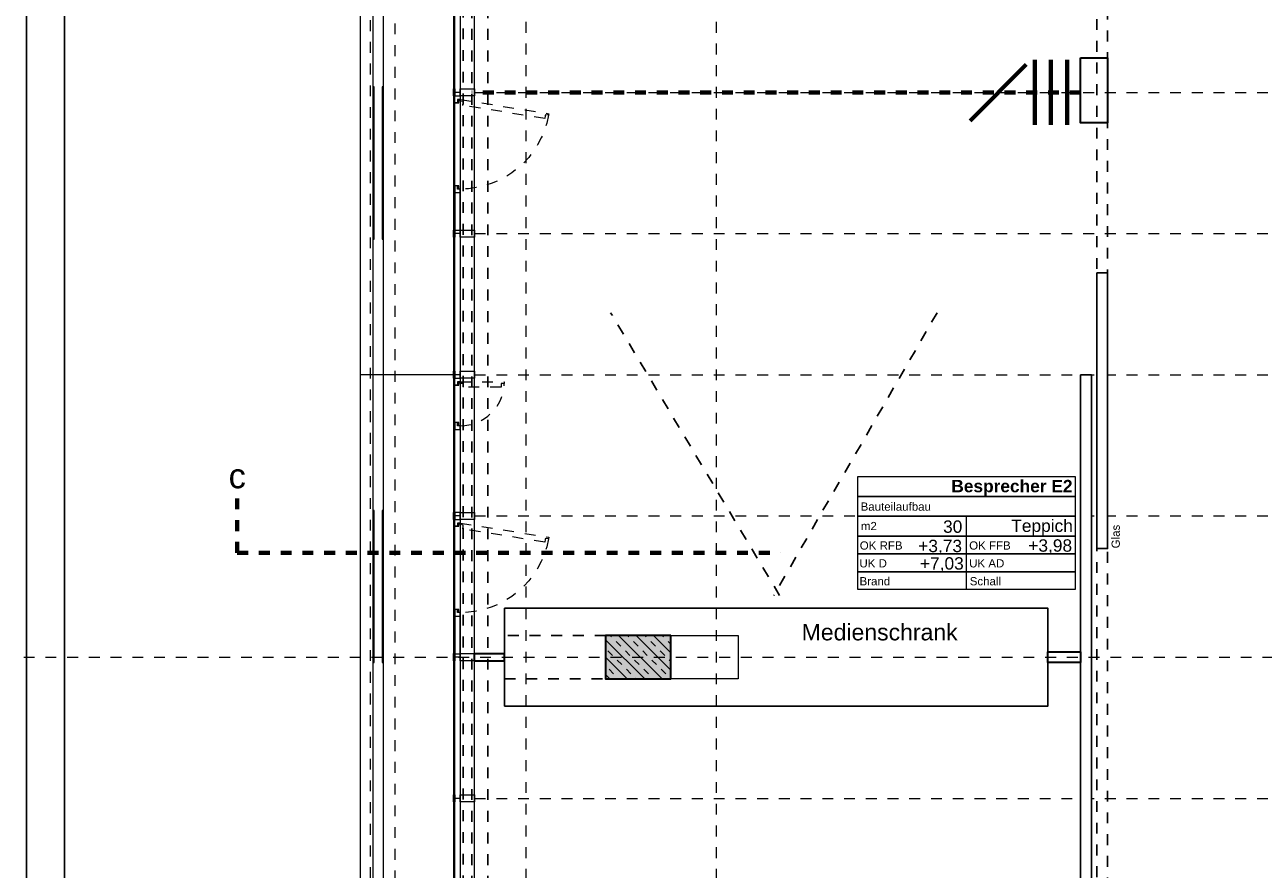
# Model space of a CAD drawing. Header units: metres. Extents: x -13 to 93, y -119 to 25.
# Tile 113 of 256: x -4.62 to 6.78, y -77.4 to -69.63. Entities that reach past the tile are written whole.
import ezdxf
from ezdxf.enums import TextEntityAlignment as Align

# ---------------------------------------------------------------- set-up
doc = ezdxf.new("R2010")
doc.units = ezdxf.units.M
doc.header["$LTSCALE"] = 0.00508
doc.header["$PDMODE"] = 1
doc.header["$PDSIZE"] = -2
for name, pattern in [('STYLE_05', [0.19684, 0.069505, -0.127335]), ('STYLE_06', [1.0537, 0.590515, -0.19684, 0.069505, -0.19684]), ('STYLE_11', [0.393677, 0.196838, -0.196838]), ('STYLE_14', [0.250778, 0.07164, -0.179138])]:
    doc.linetypes.add(name, pattern=pattern)
doc.layers.get('0').update_dxf_attribs({"lineweight": 18})
for name, color, linetype, lineweight in [('3-3-0 AW Fassade', 7, 'Continuous', 18), ('3-3-4 AFenster', 7, 'Continuous', 25), ('3-3-8 Sonnenschutz', 7, 'Continuous', 18), ('3-4-0-2 IW GK', 7, 'Continuous', 35), ('3-4-0-3 IW Glas', 7, 'Continuous', 25), ('3-4-0-5 Trennwand', 7, 'Continuous', 35), ('3-4-3-1 IStützenBeton', 7, 'Continuous', 35), ('3-4-4 ITüren', 7, 'Continuous', 25), ('3-4-9 WSonstiges VED', 7, 'STYLE_11', 25), ('3-5-1-2 DeckenSprung VED', 7, 'STYLE_11', 25), ('3-5-9 DeckenSonstig VED', 7, 'STYLE_11', 25), ('3-7-1 Allg.Einbauten', 7, 'Continuous', 25), ('Ans-Kante', 7, 'Continuous', 18), ('Bemaßung', 7, 'Continuous', 18), ('Plan-Achse', 1, 'STYLE_06', 18), ('Plan-Achsen-Fassade', 1, 'STYLE_06', 18), ('Plan-Raumstempel', 7, 'Continuous', 13), ('Plan-Schnittlinien', 7, 'STYLE_06', 70), ('Plan-Text', 7, 'Continuous', 13), ('Plan-Text-Hinweis', 7, 'Continuous', 13)]:
    doc.layers.add(name, color=color, linetype=linetype, lineweight=lineweight)
doc.layers.get('0').freeze()
doc.styles.add('Arial', font='ARIAL.TTF')
doc.styles.add('Arial (bold)', font='ARIALBD.TTF')
doc.dimstyles.new('MTZ_200', dxfattribs={"dimtxt": 0.075762, "dimasz": 0.000706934, "dimexe": 0.001, "dimexo": 0.003, "dimgap": 0.0001, "dimtad": 1, "dimdec": 4, "dimzin": 11, "dimtxsty": 'Arial', "dimblk": 'VW_SLASH', "dimcen": 0, "dimdle": 0.001, "dimazin": 0, "dimtfac": 1, "dimtdec": 4, "dimtix": 1, "dimtmove": 0, "dimatfit": 0, "dimldrblk": 'VW_FILLEDARROW', "dimfxl": 0, "dimfrac": 2, "dimtolj": 1, "dimtzin": 11, "dimarcsym": 0})

# ---------------------------------------------------------------- blocks, each defined once
blk = doc.blocks.new('*U25')
at = {"layer": '3-4-0-5 Trennwand', "color": 43, "lineweight": 70}
for p, q in [((17.093, -63.618), (17.093, -63.018)), ((17.242, -63.618), (17.242, -63.018)), ((17.392, -63.618), (17.392, -63.018)), ((16.5, -63.581), (17.014, -63.061))]:
    blk.add_line(p, q, dxfattribs=at)
at = {"layer": '3-4-0-5 Trennwand', "color": 43, "linetype": 'STYLE_05', "lineweight": 70}
blk.add_line((17.515, -63.318), (11.914, -63.318), dxfattribs=at)
blk = doc.blocks.new('S_Profil_Fassade_Büro')
at = {"layer": '3-3-0 AW Fassade', "color": 7}
blk.add_line((-0.132, 0), (-0.195, 0), dxfattribs=at)
for points in [[(-0.195, 0.0325), (-0.182, 0.0325), (-0.182, -0.0325), (-0.195, -0.0325)], [(-0.132, 0.0325), (0, 0.0325), (0, -0.0325), (-0.132, -0.0325)]]:
    blk.add_lwpolyline(points, close=True, dxfattribs=at)
blk = doc.blocks.new('S_Fenster_GR_Feld')
at = {"layer": '3-3-0 AW Fassade', "color": 7}
blk.add_lwpolyline([(-0.05, 1.268), (0, 1.268), (0, 0.922), (-0.05, 0.922)], close=True, dxfattribs=at)
at = {"color": 7}
blk.add_wipeout([(-0.05, 0.095), (-0.025, 0.095), (-0.015, 0.095), (-0.015, 0.065), (0, 0.065), (0, 0.89), (-0.015, 0.89), (-0.015, 0.86), (-0.025, 0.86), (-0.05, 0.86)], dxfattribs=at).dxf.layer = '3-3-0 AW Fassade'
at = {"layer": '3-3-0 AW Fassade', "color": 7}
blk.add_lwpolyline([(-0.05, 0.095), (-0.025, 0.095), (-0.015, 0.095), (-0.015, 0.065), (0, 0.065), (0, 0.89), (-0.015, 0.89), (-0.015, 0.86), (-0.025, 0.86), (-0.05, 0.86)], close=True, dxfattribs=at)
at = {"color": 7}
for points in [[(-0.025, 0.86), (-0.05, 0.86), (-0.05, 0.922), (0, 0.922), (0, 0.89), (-0.025, 0.89)], [(-0.025, 0.095), (-0.05, 0.095), (-0.05, 0.033), (0, 0.033), (0, 0.065), (-0.025, 0.065)]]:
    blk.add_wipeout(points, dxfattribs=at).dxf.layer = '3-3-0 AW Fassade'
at = {"layer": '3-3-0 AW Fassade', "color": 7}
for points in [[(-0.025, 0.86), (-0.05, 0.86), (-0.05, 0.922), (0, 0.922), (0, 0.89), (-0.025, 0.89)], [(-0.025, 0.095), (-0.05, 0.095), (-0.05, 0.033), (0, 0.033), (0, 0.065), (-0.025, 0.065)]]:
    blk.add_lwpolyline(points, close=True, dxfattribs=at)
at = {"layer": '3-3-0 AW Fassade', "color": 7, "linetype": 'STYLE_05'}
blk.add_lwpolyline([(0.022, 0.119), (0.026, 0.094), (0.027, 0.085), (-0.002, 0.08), (0, 0.065), (0.815, 0.196), (0.812, 0.211), (0.783, 0.206), (0.781, 0.216), (0.777, 0.241)], close=True, dxfattribs=at)
at = {"layer": '3-3-0 AW Fassade', "color": 7, "linetype": 'STYLE_05', "lineweight": 18}
blk.add_arc((0, 0.065), 0.825, 10.1831, 90, dxfattribs=at)
blk = doc.blocks.new('*U468')
at = {"layer": 'Ans-Kante', "color": 7, "linetype": 'Continuous'}
blk.add_line((10.884, -50.404), (10.884, -76.234), dxfattribs=at)
blk = doc.blocks.new('*U507')
at = {"layer": 'Ans-Kante', "color": 8, "linetype": 'Continuous'}
for p, q in [((11.005, -76.154), (11.005, -50.484)), ((11.098, -50.484), (11.098, -76.154))]:
    blk.add_line(p, q, dxfattribs=at)
blk = doc.blocks.new('Stütze 40_60')
at = {"layer": '3-4-3-1 IStützenBeton', "linetype": 'Continuous', "lineweight": 0}
blk.add_hatch(color=255, dxfattribs=at).paths.add_polyline_path([(-0.3, 0.2), (0.3, 0.2), (0.3, -0.2), (-0.3, -0.2)])
at = {"layer": '3-4-3-1 IStützenBeton', "linetype": 'Continuous', "lineweight": 13}
h = blk.add_hatch(dxfattribs=at)
h.set_pattern_fill('STAHLBETON_1_50', style=0, pattern_type=2)
h.set_pattern_definition([(45, (0, 0), (0.16, 0), []), (45, (0.08, 0), (0.16, 0), [0.06, -0.06])])
h.paths.add_polyline_path([(-0.3, 0.2), (0.3, 0.2), (0.3, -0.2), (-0.3, -0.2)])
at = {"layer": '3-4-3-1 IStützenBeton'}
blk.add_lwpolyline([(-0.3, 0.2), (0.3, 0.2), (0.3, -0.2), (-0.3, -0.2)], close=True, dxfattribs=at)
blk = doc.blocks.new('S_Raumstempel')
at = {"layer": 'Plan-Raumstempel'}
blk.add_line((0, -0.511), (0, 0.164), dxfattribs=at)
for points in [[(-1, 0.529), (1, 0.529), (1, 0.347), (-1, 0.347)], [(-1, 0.347), (1, 0.347), (1, 0.164), (-1, 0.164)], [(-1, 0.164), (1, 0.164), (1, -0.018), (-1, -0.018)], [(-1, -0.018), (1, -0.018), (1, -0.183), (-1, -0.183)], [(-1, -0.183), (1, -0.183), (1, -0.347), (-1, -0.347)], [(-1, -0.347), (1, -0.347), (1, -0.511), (-1, -0.511)]]:
    blk.add_lwpolyline(points, close=True, dxfattribs=at)
at = {"layer": 'Plan-Raumstempel', "attachment_point": 1, "style": 'Arial'}
for s, insert, char_height, line_spacing_factor in [('{\\C7;\\l }', (-0.594, 0.408), 0.1136, 0.966806), ('{\\C7;\\lBauteilaufbau}', (-0.973, 0.291), 0.07576, 0.970546), ('{\\C7;\\l m2}', (-1, 0.112), 0.07576, 0.970546), ('{\\C7;\\lOK RFB}', (-0.981, -0.067), 0.07576, 0.970546), ('{\\C7;\\lOK FFB}', (0.026, -0.067), 0.07576, 0.970546), ('{\\C7;\\lUK D}', (-0.984, -0.231), 0.07576, 0.970546), ('{\\C7;\\lUK AD}', (0.026, -0.231), 0.07576, 0.970546), ('{\\C7;\\lBrand}', (-0.983, -0.396), 0.07576, 0.970546), ('{\\C7;\\lSchall}', (0.031, -0.396), 0.07576, 0.970546)]:
    blk.add_mtext(s, dxfattribs=dict(at, insert=insert, char_height=char_height, line_spacing_factor=line_spacing_factor))
at = {"layer": 'Plan-Raumstempel', "style": 'Arial (bold)'}
blk.add_attdef('Raumnummer', text='', height=0.114, dxfattribs=at).set_placement((-0.979, 0.495), align=Align.TOP_LEFT)
at = {"layer": 'Plan-Raumstempel'}
for tag, style, p in [('Raumbezeichnung', 'Arial (bold)', (0.977, 0.499)), ('Bauteilaufbau', 'Arial', (0.977, 0.305)), ('m2', 'Arial', (-0.037, 0.126)), ('Belag', 'Arial', (0.98, 0.134)), ('OK_RFB', 'Arial', (-0.04, -0.052)), ('OK_FFB', 'Arial', (0.973, -0.048)), ('UK_RD', 'Arial', (-0.024, -0.213)), ('UK_FD', 'Arial', (0.971, -0.213)), ('Brand', 'Arial', (-0.028, -0.375)), ('Schall', 'Arial', (0.971, -0.377))]:
    blk.add_attdef(tag, text='', height=0.114, dxfattribs=dict(at, style=style)).set_placement(p, align=Align.TOP_RIGHT)
blk = doc.blocks.new('VW_SLASH')
at = {"color": 0, "linetype": 'ByBlock', "lineweight": -2}
blk.add_line((0, 0), (-1, 0), dxfattribs=at)
at = {"color": 0, "linetype": 'ByBlock', "lineweight": 20}
blk.add_line((0, 0), (0, 0), dxfattribs=at)
blk = doc.blocks.new('*D818')
at = {"layer": 'Bemaßung', "color": 0, "lineweight": -2}
for p, q in [((-2.003, 0.325), (-5.301, 0.325)), ((-5.3, 0.324), (-5.3, -112.074)), ((-1.693, -112.075), (-5.301, -112.075))]:
    blk.add_line(p, q, dxfattribs=at)
at = {"layer": 'Defpoints', "color": 0, "lineweight": 0}
for p in [(-2, 0.325), (-5.3, -112.075), (-1.69, -112.075)]:
    blk.add_point(p, dxfattribs=at)
at = {"layer": 'Bemaßung', "color": 0, "lineweight": -2, "xscale": 0.00070693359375, "yscale": 0.00070693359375, "zscale": 0.00070693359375}
for p, rotation in [((-5.3, 0.325), 90), ((-5.3, -112.075), 270)]:
    blk.add_blockref('VW_SLASH', p, dxfattribs=dict(at, rotation=rotation))
at = {"layer": 'Bemaßung', "color": 0, "insert": (-5.311, -55.875), "char_height": 0.00227, "attachment_point": 5, "rotation": 90, "style": 'Arial'}
blk.add_mtext('\\A1;5620m', dxfattribs=at)
blk = doc.blocks.new('VW_FILLEDARROW')
at = {"color": 0, "lineweight": -2}
blk.add_solid([(0, 0), (0, 0), (0, 0)], dxfattribs=at)
blk = doc.blocks.new('*D839')
at = {"layer": 'Bemaßung', "color": 0, "lineweight": -2}
for p, q in [((0.267, -57.665), (-4.251, -57.665)), ((-4.25, -57.666), (-4.25, -82.834)), ((0.267, -82.835), (-4.251, -82.835))]:
    blk.add_line(p, q, dxfattribs=at)
at = {"layer": 'Defpoints', "color": 0, "lineweight": 0}
for p in [(0.27, -57.665), (-4.25, -82.835), (0.27, -82.835)]:
    blk.add_point(p, dxfattribs=at)
at = {"layer": 'Bemaßung', "color": 0, "lineweight": -2, "xscale": 0.00070693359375, "yscale": 0.00070693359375, "zscale": 0.00070693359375}
for p, rotation in [((-4.25, -57.665), 90), ((-4.25, -82.835), 270)]:
    blk.add_blockref('VW_SLASH', p, dxfattribs=dict(at, rotation=rotation))
at = {"layer": 'Bemaßung', "color": 0, "insert": (-4.256, -70.25), "char_height": 0.00227, "attachment_point": 5, "rotation": 90, "style": 'Arial'}
blk.add_mtext('\\A1;1258,5m', dxfattribs=at)
blk = doc.blocks.new('*D851')
at = {"layer": 'Bemaßung', "color": 0, "lineweight": -2}
for p, q in [((-0.393, -57.665), (-4.601, -57.665)), ((-4.6, -82.834), (-4.6, -57.666)), ((-0.393, -82.835), (-4.601, -82.835))]:
    blk.add_line(p, q, dxfattribs=at)
at = {"layer": 'Defpoints', "color": 0, "lineweight": 0}
for p in [(-4.6, -57.665), (-0.39, -57.665), (-0.39, -82.835)]:
    blk.add_point(p, dxfattribs=at)
at = {"layer": 'Bemaßung', "color": 0, "lineweight": -2, "xscale": 0.00070693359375, "yscale": 0.00070693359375, "zscale": 0.00070693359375}
for p, rotation in [((-4.6, -57.665), 90), ((-4.6, -82.835), 270)]:
    blk.add_blockref('VW_SLASH', p, dxfattribs=dict(at, rotation=rotation))
at = {"layer": 'Bemaßung', "color": 0, "insert": (-4.606, -70.25), "char_height": 0.00227, "attachment_point": 5, "rotation": 90, "style": 'Arial'}
blk.add_mtext('\\A1;1258,5m', dxfattribs=at)
blk = doc.blocks.new('*D915')
at = {"layer": 'Bemaßung', "color": 0, "lineweight": -2}
for p, q in [((-0.393, -57.665), (-4.601, -57.665)), ((-4.6, -82.834), (-4.6, -57.666)), ((-0.393, -82.835), (-4.601, -82.835))]:
    blk.add_line(p, q, dxfattribs=at)
at = {"layer": 'Defpoints', "color": 0, "lineweight": 0}
for p in [(-4.6, -57.665), (-0.39, -57.665), (-0.39, -82.835)]:
    blk.add_point(p, dxfattribs=at)
at = {"layer": 'Bemaßung', "color": 0, "lineweight": -2, "xscale": 0.00070693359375, "yscale": 0.00070693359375, "zscale": 0.00070693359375}
for p, rotation in [((-4.6, -57.665), 90), ((-4.6, -82.835), 270)]:
    blk.add_blockref('VW_SLASH', p, dxfattribs=dict(at, rotation=rotation))
at = {"layer": 'Bemaßung', "color": 0, "insert": (-4.606, -70.25), "char_height": 0.00227, "attachment_point": 5, "rotation": 90, "style": 'Arial'}
blk.add_mtext('\\A1;1258,5m', dxfattribs=at)
blk = doc.blocks.new('*D969')
at = {"layer": 'Bemaßung', "color": 0, "lineweight": -2}
for p, q in [((-0.393, -57.665), (-4.601, -57.665)), ((-4.6, -82.834), (-4.6, -57.666)), ((-0.393, -82.835), (-4.601, -82.835))]:
    blk.add_line(p, q, dxfattribs=at)
at = {"layer": 'Defpoints', "color": 0, "lineweight": 0}
for p in [(-4.6, -57.665), (-0.39, -57.665), (-0.39, -82.835)]:
    blk.add_point(p, dxfattribs=at)
at = {"layer": 'Bemaßung', "color": 0, "lineweight": -2, "xscale": 0.00070693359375, "yscale": 0.00070693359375, "zscale": 0.00070693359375}
for p, rotation in [((-4.6, -57.665), 90), ((-4.6, -82.835), 270)]:
    blk.add_blockref('VW_SLASH', p, dxfattribs=dict(at, rotation=rotation))
at = {"layer": 'Bemaßung', "color": 0, "insert": (-4.606, -70.25), "char_height": 0.00227, "attachment_point": 5, "rotation": 90, "style": 'Arial'}
blk.add_mtext('\\A1;1258,5m', dxfattribs=at)
blk = doc.blocks.new('*D1020')
at = {"layer": 'Bemaßung', "color": 0, "lineweight": -2}
for p, q in [((-0.393, -57.665), (-4.601, -57.665)), ((-4.6, -82.834), (-4.6, -57.666)), ((-0.393, -82.835), (-4.601, -82.835))]:
    blk.add_line(p, q, dxfattribs=at)
at = {"layer": 'Defpoints', "color": 0, "lineweight": 0}
for p in [(-4.6, -57.665), (-0.39, -57.665), (-0.39, -82.835)]:
    blk.add_point(p, dxfattribs=at)
at = {"layer": 'Bemaßung', "color": 0, "lineweight": -2, "xscale": 0.00070693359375, "yscale": 0.00070693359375, "zscale": 0.00070693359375}
for p, rotation in [((-4.6, -57.665), 90), ((-4.6, -82.835), 270)]:
    blk.add_blockref('VW_SLASH', p, dxfattribs=dict(at, rotation=rotation))
at = {"layer": 'Bemaßung', "color": 0, "insert": (-4.606, -70.25), "char_height": 0.00227, "attachment_point": 5, "rotation": 90, "style": 'Arial'}
blk.add_mtext('\\A1;1258,5m', dxfattribs=at)
blk = doc.blocks.new('*D1072')
at = {"layer": 'Bemaßung', "color": 0, "lineweight": -2}
for p, q in [((-0.393, -57.665), (-4.601, -57.665)), ((-4.6, -82.834), (-4.6, -57.666)), ((-0.393, -82.835), (-4.601, -82.835))]:
    blk.add_line(p, q, dxfattribs=at)
at = {"layer": 'Defpoints', "color": 0, "lineweight": 0}
for p in [(-4.6, -57.665), (-0.39, -57.665), (-0.39, -82.835)]:
    blk.add_point(p, dxfattribs=at)
at = {"layer": 'Bemaßung', "color": 0, "lineweight": -2, "xscale": 0.00070693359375, "yscale": 0.00070693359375, "zscale": 0.00070693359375}
for p, rotation in [((-4.6, -57.665), 90), ((-4.6, -82.835), 270)]:
    blk.add_blockref('VW_SLASH', p, dxfattribs=dict(at, rotation=rotation))
at = {"layer": 'Bemaßung', "color": 0, "insert": (-4.606, -70.25), "char_height": 0.00227, "attachment_point": 5, "rotation": 90, "style": 'Arial'}
blk.add_mtext('\\A1;1258,5m', dxfattribs=at)
blk = doc.blocks.new('*D1125')
at = {"layer": 'Bemaßung', "color": 0, "lineweight": -2}
for p, q in [((-0.393, -57.665), (-4.601, -57.665)), ((-4.6, -82.834), (-4.6, -57.666)), ((-0.393, -82.835), (-4.601, -82.835))]:
    blk.add_line(p, q, dxfattribs=at)
at = {"layer": 'Defpoints', "color": 0, "lineweight": 0}
for p in [(-4.6, -57.665), (-0.39, -57.665), (-0.39, -82.835)]:
    blk.add_point(p, dxfattribs=at)
at = {"layer": 'Bemaßung', "color": 0, "lineweight": -2, "xscale": 0.00070693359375, "yscale": 0.00070693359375, "zscale": 0.00070693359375}
for p, rotation in [((-4.6, -57.665), 90), ((-4.6, -82.835), 270)]:
    blk.add_blockref('VW_SLASH', p, dxfattribs=dict(at, rotation=rotation))
at = {"layer": 'Bemaßung', "color": 0, "insert": (-4.606, -70.25), "char_height": 0.00227, "attachment_point": 5, "rotation": 90, "style": 'Arial'}
blk.add_mtext('\\A1;1258,5m', dxfattribs=at)
blk = doc.blocks.new('*D1213')
at = {"layer": 'Bemaßung', "color": 0, "lineweight": -2}
for p, q in [((-0.863, -57.335), (-4.951, -57.335)), ((-4.95, -83.164), (-4.95, -57.336)), ((-0.863, -83.165), (-4.951, -83.165))]:
    blk.add_line(p, q, dxfattribs=at)
at = {"layer": 'Defpoints', "color": 0, "lineweight": 0}
for p in [(-4.95, -57.335), (-0.86, -57.335), (-0.86, -83.165)]:
    blk.add_point(p, dxfattribs=at)
at = {"layer": 'Bemaßung', "color": 0, "lineweight": -2, "xscale": 0.00070693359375, "yscale": 0.00070693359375, "zscale": 0.00070693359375}
for p, rotation in [((-4.95, -57.335), 90), ((-4.95, -83.165), 270)]:
    blk.add_blockref('VW_SLASH', p, dxfattribs=dict(at, rotation=rotation))
at = {"layer": 'Bemaßung', "color": 0, "insert": (-4.956, -70.25), "char_height": 0.00227, "attachment_point": 5, "rotation": 90, "style": 'Arial'}
blk.add_mtext('\\A1;1291,5m', dxfattribs=at)
blk = doc.blocks.new('S_Fenster_GR_Feld_klein')
at = {"layer": '3-3-0 AW Fassade', "color": 7}
blk.add_lwpolyline([(-0.05, 1.2675), (0, 1.2675), (0, 0.9225), (-0.05, 0.9225)], close=True, dxfattribs=at)
at = {"color": 7}
blk.add_wipeout([(-0.025, 0.86), (-0.05, 0.86), (-0.05, 0.7975), (0, 0.7975), (0, 0.83), (-0.025, 0.83)], dxfattribs=at).dxf.layer = '3-3-0 AW Fassade'
at = {"layer": '3-3-0 AW Fassade', "color": 7}
blk.add_lwpolyline([(-0.025, 0.86), (-0.05, 0.86), (-0.05, 0.7975), (0, 0.7975), (0, 0.83), (-0.025, 0.83)], close=True, dxfattribs=at)
at = {"layer": '3-3-0 AW Fassade', "color": 7, "linetype": 'STYLE_05', "lineweight": 18}
blk.add_arc((0, 1.235), 0.405, 270, 357.8789, dxfattribs=at)
at = {"color": 7}
blk.add_wipeout([(-0.05, 1.205), (-0.015, 1.205), (-0.015, 1.235), (0, 1.235), (0, 0.83), (-0.015, 0.83), (-0.015, 0.86), (-0.05, 0.86)], dxfattribs=at).dxf.layer = '3-3-0 AW Fassade'
at = {"layer": '3-3-0 AW Fassade', "color": 7}
blk.add_lwpolyline([(-0.05, 1.205), (-0.015, 1.205), (-0.015, 1.235), (0, 1.235), (0, 0.83), (-0.015, 0.83), (-0.015, 0.86), (-0.05, 0.86)], close=True, dxfattribs=at)
at = {"color": 7}
blk.add_wipeout([(-0.025, 1.205), (-0.05, 1.205), (-0.05, 1.2675), (0, 1.2675), (0, 1.235), (-0.025, 1.235)], dxfattribs=at).dxf.layer = '3-3-0 AW Fassade'
at = {"color": 7, "lineweight": 18}
blk.add_wipeout([(-0.05, 0.7975), (0, 0.7975), (0, 0.0325), (-0.05, 0.0325)], dxfattribs=at).dxf.layer = '3-3-0 AW Fassade'
at = {"layer": '3-3-0 AW Fassade', "color": 7}
blk.add_lwpolyline([(-0.025, 1.205), (-0.05, 1.205), (-0.05, 1.2675), (0, 1.2675), (0, 1.235), (-0.025, 1.235)], close=True, dxfattribs=at)
at = {"layer": '3-3-0 AW Fassade', "color": 7, "linetype": 'STYLE_05'}
blk.add_lwpolyline([(0.03, 1.185), (0.03, 1.22), (0, 1.22), (0, 1.235), (0.405, 1.235), (0.405, 1.22), (0.375, 1.22), (0.375, 1.185)], close=True, dxfattribs=at)
at = {"layer": '3-3-0 AW Fassade', "color": 7, "lineweight": 18}
blk.add_lwpolyline([(-0.05, 0.7975), (0, 0.7975), (0, 0.0325), (-0.05, 0.0325)], close=True, dxfattribs=at)

msp = doc.modelspace()

# ---------------------------------------------------------------- hatches: boundary and pattern name
at = {"layer": '3-3-8 Sonnenschutz', "linetype": 'Continuous', "lineweight": 0}
for color, points in [(21, [(-1.409, -70.2), (-1.409, -71.6), (-1.399, -71.6), (-1.399, -70.2)]), (41, [(-1.326, -70.2), (-1.326, -71.6), (-1.316, -71.6), (-1.316, -70.2)]), (21, [(-1.409, -74.1), (-1.409, -75.5), (-1.399, -75.5), (-1.399, -74.1)]), (41, [(-1.326, -74.1), (-1.326, -75.5), (-1.316, -75.5), (-1.316, -74.1)])]:
    msp.add_hatch(color=color, dxfattribs=at).paths.add_polyline_path(points)

# ---------------------------------------------------------------- linework, layer by layer
at = {"layer": '3-3-0 AW Fassade'}
msp.add_lwpolyline([(-0.657, -57.665), (-0.607, -57.665), (-0.607, -82.835), (-0.657, -82.835)], close=True, dxfattribs=at)
at = {"layer": '3-3-8 Sonnenschutz', "color": 7, "linetype": 'Continuous', "lineweight": 18}
for points in [[(-1.409, -70.2), (-1.409, -71.6), (-1.399, -71.6), (-1.399, -70.2)], [(-1.326, -70.2), (-1.326, -71.6), (-1.316, -71.6), (-1.316, -70.2)], [(-1.409, -74.1), (-1.409, -75.5), (-1.399, -75.5), (-1.399, -74.1)], [(-1.326, -74.1), (-1.326, -75.5), (-1.316, -75.5), (-1.316, -74.1)]]:
    msp.add_lwpolyline(points, close=True, dxfattribs=at)
at = {"layer": '3-4-0-5 Trennwand'}
msp.add_lwpolyline([(5.10154937, -69.93085946), (5.35, -69.93085946), (5.35, -70.53085946), (5.10154937, -70.53085946)], close=True, dxfattribs=at)
at = {"layer": '3-4-9 WSonstiges VED'}
msp.add_lwpolyline([(5.24999969, -57.68001843), (5.34999969, -57.68001843), (5.34999969, -82.875), (5.24999969, -82.875)], close=True, dxfattribs=at)
at = {"layer": '3-7-1 Allg.Einbauten', "color": 7, "linetype": 'STYLE_05', "lineweight": 25}
for p, q in [((2.33108474, -74.88074344), (0.77609414, -72.2787198)), ((3.78065224, -72.2787198), (2.27837319, -74.88074344))]:
    msp.add_line(p, q, dxfattribs=at)
at = {"layer": 'Ans-Kante', "color": 8, "linetype": 'Continuous'}
msp.add_line((-0.67, -57.76), (-0.67, -82.8), dxfattribs=at)
at = {"layer": 'Ans-Kante', "color": 8}
msp.add_line((-0.67, -72.85), (-1.53, -72.85), dxfattribs=at)
at = {"layer": 'Ans-Kante', "linetype": 'STYLE_14'}
msp.add_lwpolyline([(-1.434, -57.415), (-1.209, -57.415), (-1.209, -83.085), (-1.434, -83.085)], close=True, dxfattribs=at)
at = {"layer": 'Plan-Achsen-Fassade', "color": 9}
for p, q in [((-0.475, -70.25), (13.475, -70.25)), ((-0.475, -71.55), (13.475, -71.55)), ((-0.475, -72.85), (13.475, -72.85)), ((-0.475, -74.15), (13.475, -74.15)), ((-0.475, -76.75), (13.475, -76.75))]:
    msp.add_line(p, q, dxfattribs=at)
at = {"layer": 'Plan-Schnittlinien'}
msp.add_line((-2.65981859, -74.4886329), (-2.65981859, -73.9886329), dxfattribs=at)

# ---------------------------------------------------------------- block references
at = {"layer": '3-3-0 AW Fassade', "color": 7}
for p in [(-0.475, -70.25), (-0.475, -71.55), (-0.475, -72.85), (-0.475, -74.15), (-0.475, -76.75)]:
    msp.add_blockref('S_Profil_Fassade_Büro', p, dxfattribs=at)
at = {"layer": '3-4-0-5 Trennwand', "color": 43}
msp.add_blockref('*U25', (-12.41363701, -6.93135892), dxfattribs=at)
at = {"layer": 'Ans-Kante', "color": 8}
msp.add_blockref('*U507', (-12.41363701, -6.93135892), dxfattribs=at)

# ---------------------------------------------------------------- texts
at = {"layer": 'Plan-Text', "insert": (2.53447012, -75.14405956), "char_height": 0.1515245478, "attachment_point": 1, "line_spacing_factor": 0.967741, "style": 'Arial'}
msp.add_mtext('{\\C7;\\lMedienschrank}', dxfattribs=at)

# ---------------------------------------------------------------- dimensions: what is measured, and where the dimension line sits
at = {"layer": 'Bemaßung'}
for base, p1, p2, override, picture, middle in [((-5.3, -112.075), (-2, 0.325), (-1.69, -112.075), {"dimtxt": 0.002273, "dimgap": 0.01, "dimdec": 3, "dimlfac": 50, "dimpost": '<>m', "dimtxsty": 'Arial', "dimtmove": 2}, '*D818', (-5.31116047, -55.875)), ((-4.95, -57.335), (-0.86, -83.165), (-0.86, -57.335), {"dimtxt": 0.002273, "dimgap": 0.005, "dimdec": 8, "dimlfac": 50, "dimpost": '<>m', "dimtxsty": 'Arial', "dimtmove": 2}, '*D1213', (-4.9563658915, -70.25))]:
    dim = msp.add_linear_dim(base=base, p1=p1, p2=p2, angle=90, dimstyle='MTZ_200', override=override, dxfattribs=at)
    dim.commit()
    dim.dimension.update_dxf_attribs({"geometry": picture, "text_midpoint": middle})

# ---------------------------------------------------------------- wipeouts: each hides what was drawn before it
at = {"lineweight": 5}
msp.add_wipeout([(-0.475, -75.4825), (-0.475, -75.4175), (-0.2, -75.4175), (-0.2, -75.4825)], dxfattribs=at).dxf.layer = '3-4-0-2 IW GK'

# ---------------------------------------------------------------- next in the draw order: linework, layer by layer
at = {"layer": '3-4-0-2 IW GK'}
for p, q in [((-0.475, -75.4175), (-0.2, -75.4175)), ((-0.475, -75.4825), (-0.475, -75.4175)), ((-0.2, -75.4825), (-0.2, -75.4175)), ((-0.475, -75.4825), (-0.2, -75.4825))]:
    msp.add_line(p, q, dxfattribs=at)
at = {"layer": 'Ans-Kante', "color": 8, "linetype": 'Continuous'}
msp.add_line((-0.475, -82.8), (-0.475, -57.76), dxfattribs=at)

# ---------------------------------------------------------------- next in the draw order: block references
at = {"layer": '3-3-0 AW Fassade', "color": 7}
msp.add_blockref('S_Profil_Fassade_Büro', (-0.475, -75.45), dxfattribs=at)

# ---------------------------------------------------------------- next in the draw order: wipeouts: each hides what was drawn before it
msp.add_wipeout([(5.25, -71.91), (5.35, -71.91), (5.35, -74.45), (5.25, -74.45)]).dxf.layer = '3-4-4 ITüren'

# ---------------------------------------------------------------- next in the draw order: linework, layer by layer
at = {"layer": '3-4-4 ITüren'}
msp.add_lwpolyline([(5.25, -71.91), (5.35, -71.91), (5.35, -74.45), (5.25, -74.45)], close=True, dxfattribs=at)

# ---------------------------------------------------------------- next in the draw order: block references
at = {"layer": '3-3-0 AW Fassade', "color": 7, "xscale": -1, "rotation": 180}
msp.add_blockref('S_Fenster_GR_Feld', (-0.607, -70.25), dxfattribs=at)

# ---------------------------------------------------------------- next in the draw order: texts
at = {"layer": 'Plan-Text-Hinweis', "insert": (5.38639926, -74.44847917), "char_height": 0.0757622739, "attachment_point": 1, "rotation": 90, "line_spacing_factor": 0.967741, "style": 'Arial'}
msp.add_mtext('{\\C7;\\lGlas}', dxfattribs=at)

# ---------------------------------------------------------------- next in the draw order: wipeouts: each hides what was drawn before it
msp.add_wipeout([(5.10154937, -72.85), (5.20154937, -72.85), (5.20154937, -78.05), (5.10154937, -78.05)]).dxf.layer = '3-4-0-3 IW Glas'

# ---------------------------------------------------------------- next in the draw order: linework, layer by layer
at = {"layer": '3-4-0-3 IW Glas'}
msp.add_lwpolyline([(5.10154937, -72.85), (5.20154937, -72.85), (5.20154937, -78.05), (5.10154937, -78.05)], close=True, dxfattribs=at)

# ---------------------------------------------------------------- next in the draw order: block references
at = {"layer": 'Plan-Raumstempel', "color": 7}
msp.add_blockref('S_Raumstempel', (4.04993359, -74.31685788), dxfattribs=at).add_auto_attribs({'Belag': 'Teppich', 'm2': '30', 'OK_RFB': '+3,73', 'OK_FFB': '+3,98', 'UK_RD': '+7,03', 'Raumbezeichnung': 'Besprecher E2'})

# ---------------------------------------------------------------- next in the draw order: wipeouts: each hides what was drawn before it
msp.add_wipeout([(4.8, -75.4), (5.10154937, -75.4), (5.10154937, -75.5), (4.8, -75.5)]).dxf.layer = '3-4-0-2 IW GK'

# ---------------------------------------------------------------- next in the draw order: linework, layer by layer
at = {"layer": '3-4-0-2 IW GK'}
msp.add_lwpolyline([(4.8, -75.4), (5.10154937, -75.4), (5.10154937, -75.5), (4.8, -75.5)], close=True, dxfattribs=at)
at = {"layer": '3-7-1 Allg.Einbauten'}
msp.add_lwpolyline([(-0.20005401, -75.89999645), (4.8, -75.89999645), (4.8, -75.71999645), (4.8, -74.99999645), (-0.20005401, -74.99999645)], close=True, dxfattribs=at)

# ---------------------------------------------------------------- next in the draw order: block references
at = {"layer": '3-3-0 AW Fassade', "color": 7, "xscale": -1, "rotation": 180}
msp.add_blockref('S_Fenster_GR_Feld', (-0.607, -74.15), dxfattribs=at)

# ---------------------------------------------------------------- next in the draw order: wipeouts: each hides what was drawn before it
msp.add_wipeout([(1.33, -75.25), (1.95, -75.25), (1.95, -75.65), (1.33, -75.65)]).dxf.layer = 'Ans-Kante'

# ---------------------------------------------------------------- next in the draw order: linework, layer by layer
at = {"layer": '3-4-9 WSonstiges VED'}
msp.add_lwpolyline([(0.73, -75.25), (-0.2, -75.25), (-0.2, -75.65), (0.73, -75.65)], dxfattribs=at)
at = {"layer": '3-5-1-2 DeckenSprung VED', "color": 7, "linetype": 'STYLE_11'}
msp.add_line((-0.355, -57.665), (-0.355, -82.835), dxfattribs=at)
at = {"layer": '3-5-9 DeckenSonstig VED', "color": 7, "linetype": 'STYLE_05'}
for p, q in [((-0.58, -57.66), (-0.58, -82.835)), ((-0.5, -57.665), (-0.5, -82.83500009))]:
    msp.add_line(p, q, dxfattribs=at)
at = {"layer": 'Ans-Kante', "color": 8, "linetype": 'Continuous'}
msp.add_line((-0.67, -57.76), (-0.67, -82.8), dxfattribs=at)
at = {"layer": 'Ans-Kante'}
msp.add_lwpolyline([(1.33, -75.25), (1.95, -75.25), (1.95, -75.65), (1.33, -75.65)], dxfattribs=at)
at = {"layer": 'Plan-Achse'}
for p, q in [((0, -118.5), (0, 6.75)), ((1.75, -118.5), (1.75, 6.75)), ((-9.42493716, -75.45), (50.475, -75.45))]:
    msp.add_line(p, q, dxfattribs=at)
at = {"layer": 'Plan-Schnittlinien'}
msp.add_line((-2.65981859, -74.4886329), (2.34018141, -74.4886329), dxfattribs=at)

# ---------------------------------------------------------------- next in the draw order: block references
at = {"layer": '3-4-3-1 IStützenBeton', "color": 7, "xscale": -1}
msp.add_blockref('Stütze 40_60', (1.03, -75.45), dxfattribs=at)
at = {"layer": 'Ans-Kante', "color": 7}
msp.add_blockref('*U468', (-12.41363701, -6.93135892), dxfattribs=at)

# ---------------------------------------------------------------- next in the draw order: dimensions: what is measured, and where the dimension line sits
at = {"layer": 'Bemaßung'}
for base, p1, p2, picture, middle in [((-4.6, -57.665), (-0.39, -82.835), (-0.39, -57.665), '*D851', (-4.6063658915, -70.25)), ((-4.6, -57.665), (-0.39, -82.835), (-0.39, -57.665), '*D915', (-4.6063658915, -70.25)), ((-4.6, -57.665), (-0.39, -82.835), (-0.39, -57.665), '*D969', (-4.6063658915, -70.25)), ((-4.6, -57.665), (-0.39, -82.835), (-0.39, -57.665), '*D1020', (-4.6063658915, -70.25)), ((-4.6, -57.665), (-0.39, -82.835), (-0.39, -57.665), '*D1072', (-4.6063658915, -70.25)), ((-4.6, -57.665), (-0.39, -82.835), (-0.39, -57.665), '*D1125', (-4.6063658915, -70.25)), ((-4.25, -82.835), (0.27, -57.665), (0.27, -82.835), '*D839', (-4.2563658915, -70.25))]:
    dim = msp.add_linear_dim(base=base, p1=p1, p2=p2, angle=90, dimstyle='MTZ_200', override={"dimtxt": 0.002273, "dimgap": 0.005, "dimdec": 8, "dimlfac": 50, "dimpost": '<>m', "dimtxsty": 'Arial', "dimtmove": 2}, dxfattribs=at)
    dim.commit()
    dim.dimension.update_dxf_attribs({"geometry": picture, "text_midpoint": middle})

# ---------------------------------------------------------------- next in the draw order: block references
at = {"layer": '3-3-4 AFenster', "color": 7}
msp.add_blockref('S_Fenster_GR_Feld_klein', (-0.607, -74.15), dxfattribs=at)

# ---------------------------------------------------------------- next in the draw order: wipeouts: each hides what was drawn before it
at = {"linetype": 'Continuous'}
msp.add_wipeout([(-2.73919359, -73.9711954), (-2.58044359, -73.9711954), (-2.58044359, -73.6060704), (-2.73919359, -73.6060704)], dxfattribs=at).dxf.layer = 'Plan-Schnittlinien'

# ---------------------------------------------------------------- next in the draw order: texts
at = {"layer": 'Plan-Schnittlinien', "insert": (-2.73919359, -73.66770858), "char_height": 0.227286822, "attachment_point": 1, "line_spacing_factor": 0.967741, "style": 'Arial'}
msp.add_mtext('{\\C7;\\lc}', dxfattribs=at)

doc.saveas('drawing.dxf')
